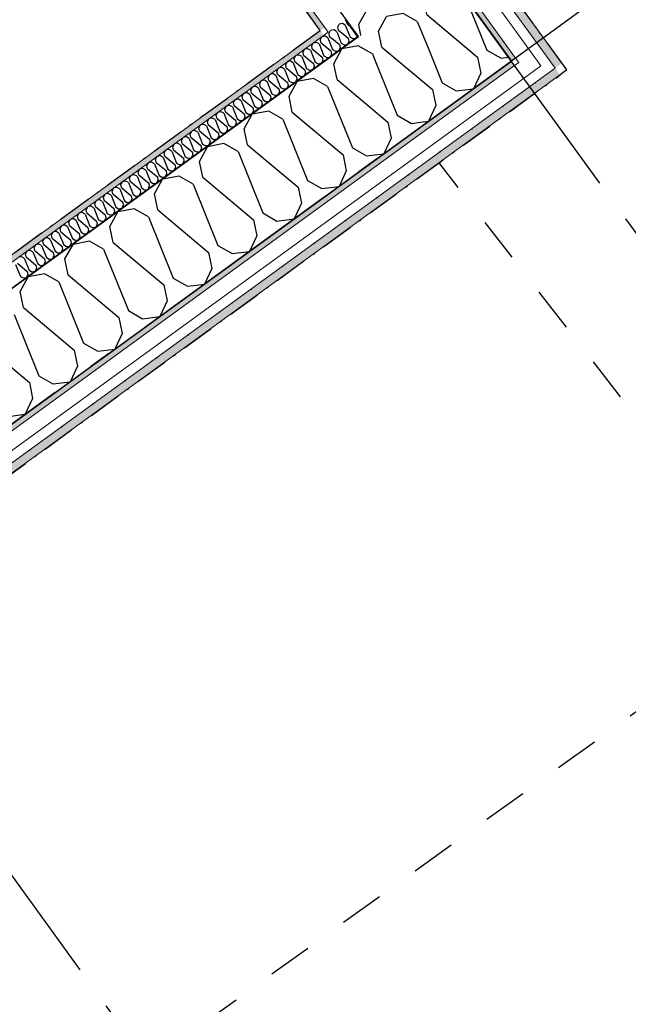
# Model space of a CAD drawing. Header units: millimetres. Extents: x -150 to 340869, y -1115 to 365939.
# Tile 187 of 193: x 333917 to 335295, y 338679 to 340909. Entities that reach past the tile are written whole.
import ezdxf
from ezdxf.enums import TextEntityAlignment as Align

# ---------------------------------------------------------------- set-up
doc = ezdxf.new("R2010")
doc.units = ezdxf.units.MM
doc.header["$LTSCALE"] = 0.5
doc.header["$MEASUREMENT"] = 0
for name, pattern in [('Akselinje', [1500, 1000, -200, 100, -200]), ('Over snittplan', [260, 150, -50, 10, -50]), ('PLINE', [0]), ('Stipling', [400, 200, -200]), ('Tett prikk', [176.388884, 0, -176.388884])]:
    doc.linetypes.add(name, pattern=pattern)
for name, color, linetype in [('232- Ikke-bærende yttervegger (Skravur)(Nye konstruksjoner)', 7, 'Continuous'), ('232- Ikke-bærende yttervegger(Nye konstruksjoner)', 7, 'Continuous'), ('255- Gulvoverflate(Nye konstruksjoner)', 7, 'Continuous'), ('26-- Yttertak(Nye konstruksjoner)', 7, 'Continuous'), ('82-- Modullinjer(Nye konstruksjoner)', 7, 'Continuous'), ('842-M___1_50 Målsetting bygning(Nye konstruksjoner)', 7, 'Continuous'), ('878- Annen overflate_visuell informasjon(Nye konstruksjoner)', 7, 'Continuous')]:
    doc.layers.add(name, color=color, linetype=linetype)
doc.layers.add('235- Utvendig kledning og overflate(Nye konstruksjoner)', color=7, linetype='Continuous', lineweight=0)
doc.layers.add('236- Innvendig kledning og overflate(Nye konstruksjoner)', color=7, linetype='Continuous', lineweight=0)
doc.styles.add('GENERATED_STYLE_2', font='arial.ttf')
doc.styles.add('GENERATED_STYLE_4', font='arial.ttf')
doc.dimstyles.new('GENERATED_STYLE__3', dxfattribs={"dimtxt": 100, "dimasz": 95, "dimexe": 0.18, "dimexo": 0.0625, "dimgap": 0, "dimtad": 1, "dimdec": 0, "dimzin": 0, "dimdsep": 46, "dimtxsty": 'GENERATED_STYLE_2', "dimblk": 'ARROWHEAD_6', "dimblk1": 'ARROWHEAD_6', "dimblk2": 'ARROWHEAD_6', "dimcen": 0.09, "dimse1": 1, "dimse2": 1, "dimclrd": 256, "dimclre": 256, "dimclrt": 256, "dimadec": 1, "dimazin": 0, "dimtfac": 1, "dimtdec": 4, "dimtmove": 0, "dimatfit": 3, "dimfxl": 1, "dimtolj": 1, "dimtzin": 0, "dimarcsym": 0})
pattern_1 = [(81, (0, 0), (-79.015067, 12.514757), [80, 0])]
pattern_2 = [(0, (0, 0), (0, 43.30127), [0, -25]), (0, (12.5, 21.65), (0, 43.30127), [0, -25])]

# ---------------------------------------------------------------- blocks, each defined once
blk = doc.blocks.new('*X52')
at = {"layer": '232- Ikke-bærende yttervegger (Skravur)(Nye konstruksjoner)', "linetype": 'PLINE'}
for p, q in [((334637.1, 340892.3), (334640.7, 340898.8)), ((334638.6, 340885.3), (334637.1, 340892.3)), ((334647.9, 340900.1), (334640.7, 340898.8)), ((334654.1, 340896.6), (334647.9, 340900.1)), ((334654.1, 340896.6), (334663.6, 340873)), ((334658.2, 340899.6), (334657.1, 340905.3)), ((334658.2, 340899.6), (334665.9, 340893.2)), ((334618.6, 340880.1), (334621, 340884.5)), ((334628.2, 340885.8), (334621, 340884.5)), ((334634.4, 340882.3), (334628.2, 340885.8)), ((334634.4, 340882.3), (334636.5, 340877.3)), ((334638.6, 340885.3), (334650.9, 340875)), ((334681.1, 340872.2), (334680.2, 340870.4))]:
    blk.add_line(p, q, dxfattribs=at)
blk = doc.blocks.new('*X53')
at = {"layer": '232- Ikke-bærende yttervegger (Skravur)(Nye konstruksjoner)', "linetype": 'PLINE'}
for p, q in [((334831.4, 340956.7), (334849.5, 340989.9)), ((334886.8, 340997), (334849.5, 340989.9)), ((334906.3, 340985.9), (334886.8, 340997)), ((334838.7, 340920.5), (334831.4, 340956.7)), ((334928.2, 340955.8), (334975, 340839.7)), ((334729.9, 340882.9), (334748, 340916.2)), ((334785.3, 340923.2), (334748, 340916.2)), ((334817.4, 340905), (334785.3, 340923.2)), ((334838.7, 340920.5), (334949.5, 340827.7)), ((334817.4, 340905), (334841.7, 340844.8)), ((334734.2, 340861.8), (334729.9, 340882.9)), ((334975, 340839.7), (335007.1, 340821.5)), ((335007.1, 340821.5), (335024.2, 340823.6))]:
    blk.add_line(p, q, dxfattribs=at)
blk = doc.blocks.new('*X57')
at = {"layer": '232- Ikke-bærende yttervegger (Skravur)(Nye konstruksjoner)', "linetype": 'PLINE'}
for p, q in [((334597.9, 340863.8), (334601.4, 340870.2)), ((334608.6, 340871.6), (334601.4, 340870.2)), ((334614.8, 340868), (334608.6, 340871.6)), ((334614.8, 340868), (334625.7, 340841.1)), ((334617.5, 340878), (334617.5, 340878.1)), ((334618.9, 340871), (334617.5, 340878)), ((334618.9, 340871), (334628.4, 340863.1)), ((334578.2, 340849.5), (334581.7, 340855.9)), ((334579.6, 340842.5), (334578.2, 340849.5)), ((334588.9, 340857.3), (334581.7, 340855.9)), ((334595.2, 340853.8), (334588.9, 340857.3)), ((334595.2, 340853.8), (334606, 340826.9)), ((334599.3, 340856.8), (334597.9, 340863.8)), ((334599.3, 340856.8), (334621.5, 340838.1)), ((334538.9, 340821), (334542.4, 340827.4)), ((334549.7, 340828.8), (334542.4, 340827.4)), ((334555.9, 340825.2), (334549.7, 340828.8)), ((334555.9, 340825.2), (334566.7, 340798.3)), ((334558.6, 340835.2), (334562.1, 340841.7)), ((334560, 340828.2), (334558.6, 340835.2)), ((334560, 340828.2), (334582.2, 340809.6)), ((334569.3, 340843), (334562.1, 340841.7)), ((334575.5, 340839.5), (334569.3, 340843)), ((334575.5, 340839.5), (334586.4, 340812.6)), ((334579.6, 340842.5), (334601.9, 340823.9)), ((334601.9, 340823.9), (334603.3, 340816.9)), ((334606, 340826.9), (334612.2, 340823.3)), ((334612.2, 340823.3), (334619.8, 340824.2)), ((334623, 340831.1), (334619.8, 340824.2)), ((334621.5, 340838.1), (334623, 340831.1)), ((334625.7, 340841.1), (334631.9, 340837.6)), ((334631.9, 340837.6), (334639.4, 340838.5)), ((334642.1, 340844.3), (334639.4, 340838.5)), ((334519.3, 340806.7), (334522.8, 340813.1)), ((334520.7, 340799.7), (334519.3, 340806.7)), ((334530, 340814.5), (334522.8, 340813.1)), ((334536.2, 340811), (334530, 340814.5)), ((334536.2, 340811), (334547.1, 340784)), ((334540.4, 340814), (334538.9, 340821)), ((334540.4, 340814), (334562.6, 340795.3)), ((334583.7, 340802.6), (334580.5, 340795.7)), ((334582.2, 340809.6), (334583.7, 340802.6)), ((334586.4, 340812.6), (334592.6, 340809.1)), ((334592.6, 340809.1), (334600.1, 340810)), ((334603.3, 340816.9), (334600.1, 340810)), ((334480, 340778.1), (334483.5, 340784.6)), ((334481.4, 340771.1), (334480, 340778.1)), ((334490.7, 340785.9), (334483.5, 340784.6)), ((334496.9, 340782.4), (334490.7, 340785.9)), ((334496.9, 340782.4), (334507.8, 340755.5)), ((334499.6, 340792.4), (334503.2, 340798.8)), ((334501.1, 340785.4), (334499.6, 340792.4)), ((334501.1, 340785.4), (334523.3, 340766.8)), ((334510.4, 340800.2), (334503.2, 340798.8)), ((334516.6, 340796.7), (334510.4, 340800.2)), ((334516.6, 340796.7), (334527.4, 340769.8)), ((334520.7, 340799.7), (334543, 340781)), ((334543, 340781), (334544.4, 340774)), ((334547.1, 340784), (334553.3, 340780.5)), ((334553.3, 340780.5), (334560.8, 340781.4)), ((334564, 340788.3), (334560.8, 340781.4)), ((334562.6, 340795.3), (334564, 340788.3)), ((334566.7, 340798.3), (334572.9, 340794.8)), ((334572.9, 340794.8), (334580.5, 340795.7)), ((334440.7, 340749.6), (334444.2, 340756)), ((334451.4, 340757.4), (334444.2, 340756)), ((334457.7, 340753.9), (334451.4, 340757.4)), ((334460.4, 340763.9), (334463.9, 340770.3)), ((334461.8, 340756.9), (334460.4, 340763.9)), ((334461.8, 340756.9), (334484, 340738.2)), ((334471.1, 340771.7), (334463.9, 340770.3)), ((334477.3, 340768.1), (334471.1, 340771.7)), ((334477.3, 340768.1), (334488.2, 340741.2)), ((334481.4, 340771.1), (334503.7, 340752.5)), ((334524.7, 340759.8), (334521.6, 340752.9)), ((334523.3, 340766.8), (334524.7, 340759.8)), ((334527.4, 340769.8), (334533.7, 340766.2)), ((334533.7, 340766.2), (334541.2, 340767.2)), ((334544.4, 340774), (334541.2, 340767.2)), ((334421.1, 340735.3), (334424.6, 340741.8)), ((334422.5, 340728.3), (334421.1, 340735.3)), ((334431.8, 340743.1), (334424.6, 340741.8)), ((334438, 340739.6), (334431.8, 340743.1)), ((334438, 340739.6), (334448.9, 340712.7)), ((334442.1, 340742.6), (334440.7, 340749.6)), ((334442.1, 340742.6), (334464.4, 340724)), ((334457.7, 340753.9), (334468.5, 340727)), ((334484, 340738.2), (334485.5, 340731.2)), ((334488.2, 340741.2), (334494.4, 340737.7)), ((334494.4, 340737.7), (334501.9, 340738.6)), ((334505.1, 340745.5), (334501.9, 340738.6)), ((334503.7, 340752.5), (334505.1, 340745.5)), ((334507.8, 340755.5), (334514, 340752)), ((334514, 340752), (334521.6, 340752.9)), ((334381.8, 340706.8), (334385.3, 340713.2)), ((334392.5, 340714.6), (334385.3, 340713.2)), ((334398.7, 340711.1), (334392.5, 340714.6)), ((334401.4, 340721.1), (334404.9, 340727.5)), ((334402.8, 340714.1), (334401.4, 340721.1)), ((334402.8, 340714.1), (334425.1, 340695.4)), ((334412.2, 340728.8), (334404.9, 340727.5)), ((334418.4, 340725.3), (334412.2, 340728.8)), ((334418.4, 340725.3), (334429.2, 340698.4)), ((334422.5, 340728.3), (334444.7, 340709.7)), ((334448.9, 340712.7), (334455.1, 340709.2)), ((334465.8, 340717), (334462.6, 340710.1)), ((334464.4, 340724), (334465.8, 340717)), ((334468.5, 340727), (334474.7, 340723.4)), ((334474.7, 340723.4), (334482.3, 340724.3)), ((334485.5, 340731.2), (334482.3, 340724.3)), ((334362.1, 340692.5), (334365.7, 340698.9)), ((334363.6, 340685.5), (334362.1, 340692.5)), ((334372.9, 340700.3), (334365.7, 340698.9)), ((334379.1, 340696.8), (334372.9, 340700.3)), ((334379.1, 340696.8), (334389.9, 340669.9)), ((334383.2, 340699.8), (334381.8, 340706.8)), ((334383.2, 340699.8), (334405.5, 340681.1)), ((334398.7, 340711.1), (334409.6, 340684.1)), ((334425.1, 340695.4), (334426.5, 340688.4)), ((334429.2, 340698.4), (334435.4, 340694.9)), ((334435.4, 340694.9), (334443, 340695.8)), ((334446.2, 340702.7), (334443, 340695.8)), ((334444.7, 340709.7), (334446.2, 340702.7)), ((334455.1, 340709.2), (334462.6, 340710.1)), ((334322.8, 340664), (334326.4, 340670.4)), ((334333.6, 340671.8), (334326.4, 340670.4)), ((334339.8, 340668.2), (334333.6, 340671.8)), ((334339.8, 340668.2), (334350.6, 340641.3)), ((334342.5, 340678.2), (334346, 340684.7)), ((334343.9, 340671.2), (334342.5, 340678.2)), ((334343.9, 340671.2), (334366.2, 340652.6)), ((334353.2, 340686), (334346, 340684.7)), ((334359.4, 340682.5), (334353.2, 340686)), ((334359.4, 340682.5), (334370.3, 340655.6)), ((334363.6, 340685.5), (334385.8, 340666.9)), ((334385.8, 340666.9), (334387.2, 340659.9)), ((334389.9, 340669.9), (334396.1, 340666.3)), ((334396.1, 340666.3), (334403.7, 340667.2)), ((334406.9, 340674.1), (334403.7, 340667.2)), ((334405.5, 340681.1), (334406.9, 340674.1)), ((334409.6, 340684.1), (334415.8, 340680.6)), ((334415.8, 340680.6), (334423.3, 340681.5)), ((334426.5, 340688.4), (334423.3, 340681.5)), ((334303.2, 340649.7), (334306.7, 340656.1)), ((334304.6, 340642.7), (334303.2, 340649.7)), ((334313.9, 340657.5), (334306.7, 340656.1)), ((334320.1, 340654), (334313.9, 340657.5)), ((334320.1, 340654), (334331, 340627)), ((334324.3, 340657), (334322.8, 340664)), ((334324.3, 340657), (334346.5, 340638.3)), ((334367.6, 340645.6), (334364.4, 340638.7)), ((334366.2, 340652.6), (334367.6, 340645.6)), ((334370.3, 340655.6), (334376.5, 340652.1)), ((334376.5, 340652.1), (334384, 340653)), ((334387.2, 340659.9), (334384, 340653)), ((334263.9, 340621.1), (334267.4, 340627.6)), ((334274.6, 340628.9), (334267.4, 340627.6)), ((334280.9, 340625.4), (334274.6, 340628.9)), ((334280.9, 340625.4), (334291.7, 340598.5)), ((334283.6, 340635.4), (334287.1, 340641.9)), ((334285, 340628.4), (334283.6, 340635.4)), ((334285, 340628.4), (334307.2, 340609.8)), ((334294.3, 340643.2), (334287.1, 340641.9)), ((334300.5, 340639.7), (334294.3, 340643.2)), ((334300.5, 340639.7), (334311.4, 340612.8)), ((334304.6, 340642.7), (334326.9, 340624)), ((334326.9, 340624), (334328.3, 340617)), ((334331, 340627), (334337.2, 340623.5)), ((334337.2, 340623.5), (334344.8, 340624.4)), ((334347.9, 340631.3), (334344.8, 340624.4)), ((334346.5, 340638.3), (334347.9, 340631.3)), ((334350.6, 340641.3), (334356.9, 340637.8)), ((334356.9, 340637.8), (334364.4, 340638.7)), ((334235.4, 340600.4), (334228.1, 340599)), ((334241.6, 340596.9), (334235.4, 340600.4)), ((334244.3, 340606.9), (334247.8, 340613.3)), ((334245.7, 340599.9), (334244.3, 340606.9)), ((334245.7, 340599.9), (334267.9, 340581.2)), ((334255, 340614.7), (334247.8, 340613.3)), ((334261.2, 340611.1), (334255, 340614.7)), ((334261.2, 340611.1), (334272.1, 340584.2)), ((334265.3, 340614.1), (334263.9, 340621.1)), ((334265.3, 340614.1), (334287.6, 340595.5)), ((334308.7, 340602.8), (334305.5, 340595.9)), ((334307.2, 340609.8), (334308.7, 340602.8)), ((334311.4, 340612.8), (334317.6, 340609.3)), ((334317.6, 340609.3), (334325.1, 340610.2)), ((334328.3, 340617), (334325.1, 340610.2)), ((334205, 340578.3), (334208.5, 340584.8)), ((334206.4, 340571.3), (334205, 340578.3)), ((334215.7, 340586.1), (334208.5, 340584.8)), ((334221.9, 340582.6), (334215.7, 340586.1)), ((334221.9, 340582.6), (334232.8, 340555.7)), ((334224.6, 340592.6), (334228.1, 340599)), ((334226.1, 340585.6), (334224.6, 340592.6)), ((334226.1, 340585.6), (334248.3, 340567)), ((334241.6, 340596.9), (334252.4, 340570)), ((334267.9, 340581.2), (334269.4, 340574.2)), ((334272.1, 340584.2), (334278.3, 340580.7)), ((334278.3, 340580.7), (334285.8, 340581.6)), ((334289, 340588.5), (334285.8, 340581.6)), ((334287.6, 340595.5), (334289, 340588.5)), ((334291.7, 340598.5), (334297.9, 340595)), ((334297.9, 340595), (334305.5, 340595.9)), ((334165.7, 340549.8), (334169.2, 340556.2)), ((334176.4, 340557.6), (334169.2, 340556.2)), ((334182.6, 340554.1), (334176.4, 340557.6)), ((334185.3, 340564.1), (334188.9, 340570.5)), ((334186.8, 340557.1), (334185.3, 340564.1)), ((334186.8, 340557.1), (334209, 340538.4)), ((334196.1, 340571.9), (334188.9, 340570.5)), ((334202.3, 340568.3), (334196.1, 340571.9)), ((334202.3, 340568.3), (334213.1, 340541.4)), ((334206.4, 340571.3), (334228.7, 340552.7)), ((334232.8, 340555.7), (334239, 340552.2)), ((334249.7, 340560), (334246.5, 340553.1)), ((334248.3, 340567), (334249.7, 340560)), ((334252.4, 340570), (334258.6, 340566.4)), ((334258.6, 340566.4), (334266.2, 340567.3)), ((334269.4, 340574.2), (334266.2, 340567.3)), ((334146, 340535.5), (334149.6, 340541.9)), ((334147.5, 340528.5), (334146, 340535.5)), ((334156.8, 340543.3), (334149.6, 340541.9)), ((334163, 340539.8), (334156.8, 340543.3)), ((334163, 340539.8), (334173.8, 340512.9)), ((334167.1, 340542.8), (334165.7, 340549.8)), ((334167.1, 340542.8), (334189.4, 340524.1)), ((334182.6, 340554.1), (334193.5, 340527.1)), ((334209, 340538.4), (334210.4, 340531.4)), ((334213.1, 340541.4), (334219.4, 340537.9)), ((334219.4, 340537.9), (334226.9, 340538.8)), ((334230.1, 340545.7), (334226.9, 340538.8)), ((334228.7, 340552.7), (334230.1, 340545.7)), ((334239, 340552.2), (334246.5, 340553.1)), ((334106.8, 340507), (334110.3, 340513.4)), ((334117.5, 340514.8), (334110.3, 340513.4)), ((334123.7, 340511.2), (334117.5, 340514.8)), ((334123.7, 340511.2), (334134.6, 340484.3)), ((334126.4, 340521.2), (334129.9, 340527.7)), ((334127.8, 340514.2), (334126.4, 340521.2)), ((334127.8, 340514.2), (334150.1, 340495.6)), ((334137.1, 340529), (334129.9, 340527.7)), ((334143.4, 340525.5), (334137.1, 340529)), ((334143.4, 340525.5), (334154.2, 340498.6)), ((334147.5, 340528.5), (334169.7, 340509.9)), ((334173.8, 340512.9), (334180.1, 340509.3)), ((334190.8, 340517.1), (334187.6, 340510.3)), ((334189.4, 340524.1), (334190.8, 340517.1)), ((334193.5, 340527.1), (334199.7, 340523.6)), ((334199.7, 340523.6), (334207.2, 340524.5)), ((334210.4, 340531.4), (334207.2, 340524.5)), ((334087.1, 340492.7), (334090.6, 340499.1)), ((334088.5, 340485.7), (334087.1, 340492.7)), ((334097.8, 340500.5), (334090.6, 340499.1)), ((334104.1, 340497), (334097.8, 340500.5)), ((334104.1, 340497), (334114.9, 340470.1)), ((334108.2, 340500), (334106.8, 340507)), ((334108.2, 340500), (334130.4, 340481.3)), ((334151.5, 340488.6), (334148.3, 340481.7)), ((334150.1, 340495.6), (334151.5, 340488.6)), ((334154.2, 340498.6), (334160.4, 340495.1)), ((334160.4, 340495.1), (334168, 340496)), ((334171.2, 340502.9), (334168, 340496)), ((334169.7, 340509.9), (334171.2, 340502.9)), ((334180.1, 340509.3), (334187.6, 340510.3)), ((334047.8, 340464.2), (334051.3, 340470.6)), ((334058.6, 340471.9), (334051.3, 340470.6)), ((334064.8, 340468.4), (334058.6, 340471.9)), ((334064.8, 340468.4), (334075.6, 340441.5)), ((334067.5, 340478.4), (334071, 340484.9)), ((334068.9, 340471.4), (334067.5, 340478.4)), ((334068.9, 340471.4), (334091.1, 340452.8)), ((334078.2, 340486.2), (334071, 340484.9)), ((334084.4, 340482.7), (334078.2, 340486.2)), ((334084.4, 340482.7), (334095.3, 340455.8)), ((334088.5, 340485.7), (334110.8, 340467.1)), ((334110.8, 340467.1), (334112.2, 340460.1)), ((334114.9, 340470.1), (334121.1, 340466.5)), ((334121.1, 340466.5), (334128.7, 340467.4)), ((334131.9, 340474.3), (334128.7, 340467.4)), ((334130.4, 340481.3), (334131.9, 340474.3)), ((334134.6, 340484.3), (334140.8, 340480.8)), ((334140.8, 340480.8), (334148.3, 340481.7)), ((334028.2, 340449.9), (334031.7, 340456.3)), ((334029.6, 340442.9), (334028.2, 340449.9)), ((334038.9, 340457.7), (334031.7, 340456.3)), ((334045.1, 340454.2), (334038.9, 340457.7)), ((334045.1, 340454.2), (334056, 340427.2)), ((334049.3, 340457.2), (334047.8, 340464.2)), ((334049.3, 340457.2), (334071.5, 340438.5)), ((334092.6, 340445.8), (334089.4, 340438.9)), ((334091.1, 340452.8), (334092.6, 340445.8)), ((334095.3, 340455.8), (334101.5, 340452.3)), ((334101.5, 340452.3), (334109, 340453.2)), ((334112.2, 340460.1), (334109, 340453.2)), ((333988.9, 340421.3), (333992.4, 340427.8)), ((333990.3, 340414.3), (333988.9, 340421.3)), ((333999.6, 340429.1), (333992.4, 340427.8)), ((334005.8, 340425.6), (333999.6, 340429.1)), ((334005.8, 340425.6), (334016.7, 340398.7)), ((334008.5, 340435.6), (334012.1, 340442)), ((334010, 340428.6), (334008.5, 340435.6)), ((334010, 340428.6), (334032.2, 340410)), ((334019.3, 340443.4), (334012.1, 340442)), ((334025.5, 340439.9), (334019.3, 340443.4)), ((334025.5, 340439.9), (334036.3, 340413)), ((334029.6, 340442.9), (334051.9, 340424.2)), ((334051.9, 340424.2), (334053.3, 340417.2)), ((334056, 340427.2), (334062.2, 340423.7)), ((334062.2, 340423.7), (334069.7, 340424.6)), ((334072.9, 340431.5), (334069.7, 340424.6)), ((334071.5, 340438.5), (334072.9, 340431.5)), ((334075.6, 340441.5), (334081.8, 340438)), ((334081.8, 340438), (334089.4, 340438.9)), ((333949.6, 340392.8), (333953.1, 340399.2)), ((333960.3, 340400.6), (333953.1, 340399.2)), ((333966.6, 340397.1), (333960.3, 340400.6)), ((333969.3, 340407.1), (333972.8, 340413.5)), ((333970.7, 340400.1), (333969.3, 340407.1)), ((333970.7, 340400.1), (333992.9, 340381.4)), ((333980, 340414.9), (333972.8, 340413.5)), ((333986.2, 340411.3), (333980, 340414.9)), ((333986.2, 340411.3), (333997.1, 340384.4)), ((333990.3, 340414.3), (334012.6, 340395.7)), ((334033.6, 340403), (334030.5, 340396.1)), ((334032.2, 340410), (334033.6, 340403)), ((334036.3, 340413), (334042.6, 340409.4)), ((334042.6, 340409.4), (334050.1, 340410.3)), ((334053.3, 340417.2), (334050.1, 340410.3)), ((333930, 340378.5), (333933.5, 340385)), ((333931.4, 340371.5), (333930, 340378.5)), ((333940.7, 340386.3), (333933.5, 340385)), ((333946.9, 340382.8), (333940.7, 340386.3)), ((333946.9, 340382.8), (333957.8, 340355.9)), ((333951, 340385.8), (333949.6, 340392.8)), ((333951, 340385.8), (333973.3, 340367.1)), ((333966.6, 340397.1), (333977.4, 340370.1)), ((333992.9, 340381.4), (333994.4, 340374.4)), ((333997.1, 340384.4), (334003.3, 340380.9)), ((334003.3, 340380.9), (334010.8, 340381.8)), ((334014, 340388.7), (334010.8, 340381.8)), ((334012.6, 340395.7), (334014, 340388.7)), ((334016.7, 340398.7), (334022.9, 340395.2)), ((334022.9, 340395.2), (334030.5, 340396.1)), ((333911.8, 340357.2), (333934, 340338.6)), ((333921.1, 340372), (333913.8, 340370.7)), ((333927.3, 340368.5), (333921.1, 340372)), ((333927.3, 340368.5), (333938.1, 340341.6)), ((333931.4, 340371.5), (333953.6, 340352.9)), ((333957.8, 340355.9), (333964, 340352.4)), ((333974.7, 340360.2), (333971.5, 340353.3)), ((333973.3, 340367.1), (333974.7, 340360.2)), ((333977.4, 340370.1), (333983.6, 340366.6)), ((333983.6, 340366.6), (333991.2, 340367.5)), ((333994.4, 340374.4), (333991.2, 340367.5)), ((333907.6, 340354.2), (333918.5, 340327.3)), ((333934, 340338.6), (333935.4, 340331.6)), ((333938.1, 340341.6), (333944.3, 340338.1)), ((333944.3, 340338.1), (333951.9, 340339)), ((333955.1, 340345.9), (333951.9, 340339)), ((333953.6, 340352.9), (333955.1, 340345.9)), ((333964, 340352.4), (333971.5, 340353.3)), ((333918.5, 340327.3), (333924.7, 340323.8)), ((333924.7, 340323.8), (333932.2, 340324.7)), ((333935.4, 340331.6), (333932.2, 340324.7))]:
    blk.add_line(p, q, dxfattribs=at)
blk = doc.blocks.new('*X58')
at = {"layer": '232- Ikke-bærende yttervegger (Skravur)(Nye konstruksjoner)', "linetype": 'PLINE'}
for p, q in [((334617.5, 340878.1), (334618.6, 340880.1)), ((334636.5, 340877.3), (334645.3, 340855.4)), ((334650.9, 340875), (334660.8, 340866.7)), ((334663.6, 340873), (334664.9, 340869.7)), ((334664.9, 340869.7), (334671.2, 340866.2)), ((334680.2, 340870.4), (334678.7, 340867.1)), ((334628.4, 340863.1), (334641.2, 340852.4)), ((334641.2, 340852.4), (334642.6, 340845.4)), ((334642.6, 340845.4), (334642.1, 340844.3)), ((334645.3, 340855.4), (334651.5, 340851.9)), ((334651.5, 340851.9), (334659.1, 340852.8)), ((334662.2, 340859.7), (334659.1, 340852.8)), ((334660.8, 340866.7), (334662.2, 340859.7)), ((334671.2, 340866.2), (334678.7, 340867.1))]:
    blk.add_line(p, q, dxfattribs=at)
blk = doc.blocks.new('*X60')
at = {"layer": '232- Ikke-bærende yttervegger (Skravur)(Nye konstruksjoner)', "linetype": 'PLINE'}
for p, q in [((334683.8, 340849.5), (334646.6, 340842.5)), ((334709.4, 340835), (334683.8, 340849.5)), ((334628.4, 340809.2), (334646.6, 340842.5)), ((334635.7, 340773), (334628.4, 340809.2)), ((334720.7, 340819.4), (334772, 340692.2)), ((334526.9, 340735.5), (334545.1, 340768.7)), ((334582.3, 340775.7), (334545.1, 340768.7)), ((334614.4, 340757.5), (334582.3, 340775.7)), ((334614.4, 340757.5), (334670.5, 340618.5)), ((334635.7, 340773), (334750.7, 340676.7)), ((334534.2, 340699.3), (334526.9, 340735.5)), ((334425.4, 340661.7), (334443.6, 340695)), ((334480.8, 340702), (334443.6, 340695)), ((334512.9, 340683.8), (334480.8, 340702)), ((334534.2, 340699.3), (334649.2, 340603)), ((334772, 340692.2), (334804.1, 340674)), ((334512.9, 340683.8), (334569, 340544.7)), ((334750.7, 340676.7), (334758.1, 340640.6)), ((334804.1, 340674), (334824.6, 340676.5)), ((334432.8, 340625.6), (334425.4, 340661.7)), ((334379.3, 340628.3), (334342.1, 340621.2)), ((334411.4, 340610.1), (334379.3, 340628.3)), ((334432.8, 340625.6), (334547.7, 340529.2)), ((334758.1, 340640.6), (334741.6, 340605)), ((334323.9, 340588), (334342.1, 340621.2)), ((334411.4, 340610.1), (334467.5, 340471)), ((334649.2, 340603), (334656.6, 340566.8)), ((334670.5, 340618.5), (334702.6, 340600.3)), ((334702.6, 340600.3), (334741.6, 340605)), ((334331.3, 340551.8), (334323.9, 340588)), ((334656.6, 340566.8), (334640.1, 340531.2)), ((334222.4, 340514.2), (334240.6, 340547.5)), ((334277.8, 340554.5), (334240.6, 340547.5)), ((334309.9, 340536.3), (334277.8, 340554.5)), ((334309.9, 340536.3), (334366, 340397.3)), ((334331.3, 340551.8), (334446.2, 340455.5)), ((334569, 340544.7), (334601.1, 340526.5)), ((334229.8, 340478.1), (334222.4, 340514.2)), ((334547.7, 340529.2), (334555.1, 340493.1)), ((334601.1, 340526.5), (334640.1, 340531.2)), ((334555.1, 340493.1), (334538.6, 340457.5)), ((334120.9, 340440.5), (334139.1, 340473.8)), ((334176.3, 340480.8), (334139.1, 340473.8)), ((334208.4, 340462.6), (334176.3, 340480.8)), ((334229.8, 340478.1), (334344.7, 340381.8)), ((334467.5, 340471), (334499.6, 340452.8)), ((334208.4, 340462.6), (334264.5, 340323.5)), ((334446.2, 340455.5), (334453.6, 340419.3)), ((334499.6, 340452.8), (334538.6, 340457.5)), ((334128.3, 340404.3), (334120.9, 340440.5)), ((334019.4, 340366.8), (334037.6, 340400)), ((334074.8, 340407), (334037.6, 340400)), ((334107, 340388.9), (334074.8, 340407)), ((334128.3, 340404.3), (334243.2, 340308)), ((334453.6, 340419.3), (334437.1, 340383.7)), ((334107, 340388.9), (334163, 340249.8)), ((334344.7, 340381.8), (334352.1, 340345.6)), ((334366, 340397.3), (334398.1, 340379.1)), ((334398.1, 340379.1), (334437.1, 340383.7)), ((334026.8, 340330.6), (334019.4, 340366.8)), ((333973.3, 340333.3), (333936.1, 340326.3)), ((334005.5, 340315.1), (333973.3, 340333.3)), ((334352.1, 340345.6), (334335.6, 340310)), ((333917.9, 340293), (333936.1, 340326.3)), ((334005.5, 340315.1), (334061.5, 340176)), ((334026.8, 340330.6), (334141.7, 340234.3)), ((334264.5, 340323.5), (334296.6, 340305.3)), ((334296.6, 340305.3), (334335.6, 340310)), ((333925.3, 340256.9), (333917.9, 340293)), ((334243.2, 340308), (334250.6, 340271.9)), ((334250.6, 340271.9), (334234.1, 340236.3)), ((333925.3, 340256.9), (334040.2, 340160.5)), ((334163, 340249.8), (334195.2, 340231.6)), ((333904, 340241.4), (333960, 340102.3)), ((334141.7, 340234.3), (334149.1, 340198.1)), ((334195.2, 340231.6), (334234.1, 340236.3)), ((333823.8, 340183.1), (333938.7, 340086.8)), ((334061.5, 340176), (334093.7, 340157.8)), ((334149.1, 340198.1), (334132.6, 340162.5)), ((334040.2, 340160.5), (334047.6, 340124.4)), ((334093.7, 340157.8), (334132.6, 340162.5)), ((334047.6, 340124.4), (334031.1, 340088.8)), ((333938.7, 340086.8), (333946.1, 340050.6)), ((333960, 340102.3), (333992.2, 340084.1)), ((333992.2, 340084.1), (334031.1, 340088.8)), ((333946.1, 340050.6), (333929.6, 340015)), ((333890.7, 340010.4), (333929.6, 340015))]:
    blk.add_line(p, q, dxfattribs=at)
blk = doc.blocks.new('*X61')
at = {"layer": '232- Ikke-bærende yttervegger (Skravur)(Nye konstruksjoner)', "linetype": 'PLINE'}
for p, q in [((334737.2, 340846.8), (334734.2, 340861.8)), ((334737.2, 340846.8), (334852.2, 340750.5)), ((334715.9, 340831.3), (334709.4, 340835)), ((334715.9, 340831.3), (334720.7, 340819.4)), ((334841.7, 340844.8), (334873.5, 340766)), ((334949.5, 340827.7), (334953.7, 340824.2)), ((334953.7, 340824.2), (334961, 340788)), ((334961, 340788), (334944.6, 340752.4)), ((334873.5, 340766), (334905.6, 340747.8)), ((334852.2, 340750.5), (334859.5, 340714.3)), ((334905.6, 340747.8), (334944.6, 340752.4)), ((334859.5, 340714.3), (334843.1, 340678.7)), ((334824.6, 340676.5), (334843.1, 340678.7))]:
    blk.add_line(p, q, dxfattribs=at)
blk = doc.blocks.new('*X65')
at = {"layer": '232- Ikke-bærende yttervegger (Skravur)(Nye konstruksjoner)', "linetype": 'PLINE'}
for p, q in [((334702.1, 340929.8), (334683.9, 340897.7)), ((334683.9, 340897.7), (334688.5, 340873))]:
    blk.add_line(p, q, dxfattribs=at)
blk = doc.blocks.new('Standard grid marker[17]', base_point=(340226.8, 344590.2))
at = {"layer": '82-- Modullinjer(Nye konstruksjoner)', "linetype": 'Akselinje'}
blk.add_line((340065, 344472.7), (321745.9, 331163), dxfattribs=at)
at = {"layer": '82-- Modullinjer(Nye konstruksjoner)', "style": 'GENERATED_STYLE_4'}
for tag, p in [('AC_MarkerText_1_0', (340327.9, 344717.4)), ('AC_MarkerText_1_1', (321483, 331025.7))]:
    blk.add_attdef(tag, text='', height=100, rotation=360, dxfattribs=at).set_placement(p, align=Align.TOP_CENTER)
blk = doc.blocks.new('Standard grid marker[25]', base_point=(336671.1, 338556.8))
at = {"layer": '82-- Modullinjer(Nye konstruksjoner)', "linetype": 'Akselinje'}
blk.add_line((336553.6, 338718.6), (329039.2, 349061.2), dxfattribs=at)
at = {"layer": '82-- Modullinjer(Nye konstruksjoner)', "style": 'GENERATED_STYLE_4'}
blk.add_attdef('AC_MarkerText_1', text='', height=100, rotation=360, dxfattribs=at).set_placement((336744.6, 338508.8), align=Align.TOP_CENTER)
blk = doc.blocks.new('Standard grid marker[27]', base_point=(335053.1, 337381.2))
at = {"layer": '82-- Modullinjer(Nye konstruksjoner)', "linetype": 'Akselinje'}
blk.add_line((334935.5, 337543), (327421.2, 347885.6), dxfattribs=at)
at = {"layer": '82-- Modullinjer(Nye konstruksjoner)', "style": 'GENERATED_STYLE_4'}
blk.add_attdef('AC_MarkerText_1', text='', height=100, rotation=360, dxfattribs=at).set_placement((335126.6, 337333.2), align=Align.TOP_CENTER)
blk = doc.blocks.new('*D135')
at = {"layer": '842-M___1_50 Målsetting bygning(Nye konstruksjoner)', "linetype": 'PLINE'}
for p, q in [((330181.9, 357983.9), (330333.6, 358094.1)), ((330213.7, 358099.7), (330257.7, 358039)), ((330327.6, 358028), (330187.9, 358050.1)), ((330257.7, 358039), (340150.2, 344423.3)), ((340074.3, 344368.2), (340226, 344478.4)), ((340080.3, 344434.3), (340220, 344412.2)), ((340150.2, 344423.3), (340194.3, 344362.6))]:
    blk.add_line(p, q, dxfattribs=at)
at = {"layer": '842-M___1_50 Målsetting bygning(Nye konstruksjoner)', "insert": (335096.9, 351412.6), "char_height": 100, "attachment_point": 7, "rotation": 306, "style": 'GENERATED_STYLE_2'}
blk.add_mtext('\\A1;{\\pql;\\fArial|b0|i0|c0|p0;\\W1.000000;16\xa0830}', dxfattribs=at)
blk = doc.blocks.new('ARROWHEAD_6')
at = {"linetype": 'Continuous'}
for p, q in [((-0.5, -0.5), (0.5, 0.5)), ((0, 0), (-1, 0))]:
    blk.add_line(p, q, dxfattribs=at)
blk = doc.blocks.new('*D137')
at = {"layer": '842-M___1_50 Målsetting bygning(Nye konstruksjoner)', "linetype": 'PLINE'}
for p, q in [((336300, 339067.7), (336410.2, 338916)), ((336344, 338922), (336366.1, 339061.7)), ((336415.7, 339035.9), (336355.1, 338991.8)), ((336355.1, 338991.8), (334737, 337816.2)), ((334681.9, 337892.1), (334792.1, 337740.4)), ((334726, 337746.4), (334748.1, 337886.1))]:
    blk.add_line(p, q, dxfattribs=at)
at = {"layer": '842-M___1_50 Målsetting bygning(Nye konstruksjoner)', "insert": (335395.5, 338319.4), "char_height": 100, "attachment_point": 7, "rotation": 36, "style": 'GENERATED_STYLE_2'}
blk.add_mtext('\\A1;{\\pql;\\fArial|b0|i0|c0|p0;\\W1.000000;2\xa0000}', dxfattribs=at)
blk = doc.blocks.new('*D140')
at = {"layer": '842-M___1_50 Målsetting bygning(Nye konstruksjoner)', "linetype": 'PLINE'}
for p, q in [((336762.4, 338584.4), (336652.1, 338736)), ((336696.2, 338590.4), (336718.3, 338730)), ((336707.2, 338660.2), (336767.9, 338704.3)), ((327727.2, 332135.8), (336707.2, 338660.2)), ((327782.3, 332060), (327672.1, 332211.6)), ((327738.2, 332205.6), (327716.1, 332066)), ((327666.5, 332091.7), (327727.2, 332135.8))]:
    blk.add_line(p, q, dxfattribs=at)
at = {"layer": '842-M___1_50 Målsetting bygning(Nye konstruksjoner)', "insert": (332039.9, 335293.9), "char_height": 100, "attachment_point": 7, "rotation": 36, "style": 'GENERATED_STYLE_2'}
blk.add_mtext('\\A1;{\\pql;\\fArial|b0|i0|c0|p0;\\W1.000000;11\xa0100}', dxfattribs=at)

msp = doc.modelspace()

# ---------------------------------------------------------------- hatches: boundary and pattern name
at = {"layer": '232- Ikke-bærende yttervegger (Skravur)(Nye konstruksjoner)', "linetype": 'Continuous'}
h = msp.add_hatch(dxfattribs=at)
h.set_pattern_fill('Skrålinjer_2', color=256, style=0, pattern_type=2)
h.set_pattern_definition([(171, (0, 0), (12.514757, 79.015067), [80, 0])])
h.paths.add_polyline_path([(325227.2, 354428.8), (335129.7, 340799.2), (335145.1, 340810.4), (325250.7, 354428.8)])
h = msp.add_hatch(dxfattribs=at)
h.set_pattern_fill('Prikker_tett', color=256, style=0, pattern_type=2)
h.set_pattern_definition(pattern_2)
h.paths.add_polyline_path([(325191, 354357.8), (335030.5, 340814.9), (335040.2, 340821.9), (325205.8, 354357.8)])
for points in [[(325064.1, 354108.8), (334682.7, 340870), (334683.5, 340870.6), (325065.4, 354108.8)], [(334682.7, 340870), (326251.2, 334744.1), (326251.8, 334743.3), (334683.3, 340869.2)], [(334682.7, 340870), (334684.1, 340869.8), (334683.5, 340870.6)], [(334682.7, 340870), (334683.3, 340869.2), (334684.1, 340869.8)]]:
    msp.add_hatch(color=256, dxfattribs=at).paths.add_polyline_path(points)
h = msp.add_hatch(dxfattribs=at)
h.set_pattern_fill('Prikker_tett', color=256, style=0, pattern_type=2)
h.set_pattern_definition(pattern_2)
h.paths.add_polyline_path([(325033.1, 354047.8), (334597.5, 340883.5), (334608, 340891.1), (325049.1, 354047.8)])
h = msp.add_hatch(dxfattribs=at)
h.set_pattern_fill('Prikker_tett', color=256, style=0, pattern_type=2)
h.set_pattern_definition(pattern_2)
h.paths.add_polyline_path([(334597.5, 340883.5), (334615.7, 340880.6), (334608, 340891.1)])
h = msp.add_hatch(dxfattribs=at)
h.set_pattern_fill('Prikker_tett', color=256, style=0, pattern_type=2)
h.set_pattern_definition(pattern_2)
h.paths.add_polyline_path([(334597.5, 340883.5), (326264.7, 334829.3), (326272.3, 334818.8), (334605.2, 340873)])
h = msp.add_hatch(dxfattribs=at)
h.set_pattern_fill('Prikker_tett', color=256, style=0, pattern_type=2)
h.set_pattern_definition(pattern_2)
h.paths.add_polyline_path([(334597.5, 340883.5), (334605.2, 340873), (334615.7, 340880.6)])
h = msp.add_hatch(dxfattribs=at)
h.set_pattern_fill('Prikker_tett', color=256, style=0, pattern_type=2)
h.set_pattern_definition(pattern_2)
h.paths.add_polyline_path([(326196.1, 334396.3), (326203.1, 334386.6), (335037.6, 340805.2), (335030.5, 340814.9)])
h = msp.add_hatch(dxfattribs=at)
h.set_pattern_fill('Prikker_tett', color=256, style=0, pattern_type=2)
h.set_pattern_definition(pattern_2)
h.paths.add_polyline_path([(335040.2, 340821.9), (335030.5, 340814.9), (335047.3, 340812.2)])
h = msp.add_hatch(dxfattribs=at)
h.set_pattern_fill('Prikker_tett', color=256, style=0, pattern_type=2)
h.set_pattern_definition(pattern_2)
h.paths.add_polyline_path([(335030.5, 340814.9), (335037.6, 340805.2), (335047.3, 340812.2)])
h = msp.add_hatch(dxfattribs=at)
h.set_pattern_fill('Skrålinjer_2', color=256, style=0, pattern_type=2)
h.set_pattern_definition(pattern_1)
h.paths.add_polyline_path([(335129.7, 340799.2), (335156.2, 340795), (335145.1, 340810.4)])
h = msp.add_hatch(dxfattribs=at)
h.set_pattern_fill('Skrålinjer_2', color=256, style=0, pattern_type=2)
h.set_pattern_definition(pattern_1)
h.paths.add_polyline_path([(335129.7, 340799.2), (326180.4, 334297.1), (326191.5, 334281.7), (335140.9, 340783.8)])
h = msp.add_hatch(dxfattribs=at)
h.set_pattern_fill('Skrålinjer_2', color=256, style=0, pattern_type=2)
h.set_pattern_definition(pattern_1)
h.paths.add_polyline_path([(335129.7, 340799.2), (335140.9, 340783.8), (335156.2, 340795)])

# ---------------------------------------------------------------- linework, layer by layer
at = {"layer": '232- Ikke-bærende yttervegger(Nye konstruksjoner)', "linetype": 'PLINE'}
for p, q in [((325065.4, 354108.8), (334683.5, 340870.6)), ((335030.5, 340814.9), (334884.8, 341015.5)), ((335030.5, 340814.9), (334884.8, 341015.5)), ((334682.7, 340870), (334654.5, 340908.8)), ((334682.7, 340870), (334654.5, 340908.8)), ((334684.1, 340869.8), (326251, 334742.7)), ((334682.7, 340870), (326251.2, 334744.1)), ((334684.1, 340869.8), (334683.5, 340870.6)), ((334684.1, 340869.8), (334683.5, 340870.6)), ((334829.9, 340669.1), (335030.5, 340814.9)), ((326396.7, 334542.1), (334829.9, 340669.1))]:
    msp.add_line(p, q, dxfattribs=at)
at = {"layer": '232- Ikke-bærende yttervegger(Nye konstruksjoner)', "linetype": 'Over snittplan', "flags": 128}
for points in [[(335156.2, 340795), (333040.2, 343707.4)], [(332716.6, 343472.3), (334597.5, 340883.5)], [(334597.5, 340883.5), (326264.7, 334829.3)], [(326191.5, 334281.7), (335140.9, 340783.8)], [(335156.2, 340795), (335140.9, 340783.8)]]:
    msp.add_lwpolyline(points, dxfattribs=at)
at = {"layer": '235- Utvendig kledning og overflate(Nye konstruksjoner)', "linetype": 'PLINE'}
for p, q in [((335116.2, 340817.8), (325243.9, 354405.8)), ((335076.4, 340833.4), (325241.6, 354369.8)), ((335040.2, 340821.9), (325205.8, 354357.8)), ((335097.6, 340804.3), (335076.4, 340833.4)), ((326203.1, 334386.6), (335037.6, 340805.2)), ((335037.6, 340805.2), (335047.3, 340812.2)), ((335047.3, 340812.2), (335040.2, 340821.9)), ((335047.3, 340812.2), (335040.2, 340821.9)), ((335068.5, 340783.1), (335097.6, 340804.3)), ((335129.7, 340799.2), (335116.2, 340817.8)), ((335129.7, 340799.2), (335116.2, 340817.8)), ((326199, 334310.6), (335111.1, 340785.7)), ((326214.6, 334350.4), (335068.5, 340783.1)), ((335111.1, 340785.7), (335129.7, 340799.2))]:
    msp.add_line(p, q, dxfattribs=at)
at = {"layer": '235- Utvendig kledning og overflate(Nye konstruksjoner)', "linetype": 'PLINE', "flags": 128}
for points in [[(335145.1, 340810.4), (325250.7, 354428.8)], [(335156.2, 340795), (335145.1, 340810.4)], [(326176.2, 334270.6), (335156.2, 340795)]]:
    msp.add_lwpolyline(points, dxfattribs=at)
at = {"layer": '236- Innvendig kledning og overflate(Nye konstruksjoner)', "linetype": 'PLINE'}
for p, q in [((325049.1, 354047.8), (334608, 340891.1)), ((334615.7, 340880.6), (334608, 340891.1)), ((334615.7, 340880.6), (334608, 340891.1)), ((334615.7, 340880.6), (326261.8, 334811.1))]:
    msp.add_line(p, q, dxfattribs=at)
at = {"layer": '236- Innvendig kledning og overflate(Nye konstruksjoner)', "linetype": 'PLINE', "flags": 128}
for points in [[(325033.1, 354047.8), (334597.5, 340883.5)], [(334597.5, 340883.5), (326264.7, 334829.3)]]:
    msp.add_lwpolyline(points, dxfattribs=at)
at = {"layer": '255- Gulvoverflate(Nye konstruksjoner)', "linetype": 'PLINE', "flags": 128}
msp.add_lwpolyline([(308450.9, 354357.8), (312050.9, 354357.8), (325191, 354357.8), (332914.5, 343727.4), (335030.5, 340814.9), (326196.1, 334396.3), (323365.9, 338291.7), (321018.9, 341522.1), (319627, 343437.8), (314670.9, 343437.8), (308450.9, 343437.8), (308450.9, 349447.8), (312260.9, 349447.8), (312260.9, 352047.8), (308450.9, 352047.8)], close=True, dxfattribs=at)
msp.add_lwpolyline([(308450.9, 354357.8), (312050.9, 354357.8), (325191, 354357.8), (332914.5, 343727.4), (335030.5, 340814.9), (326196.1, 334396.3), (323365.9, 338291.7), (321018.9, 341522.1), (319627, 343437.8), (314670.9, 343437.8), (308450.9, 343437.8), (308450.9, 349447.8), (312260.9, 349447.8), (312260.9, 352047.8), (308450.9, 352047.8)], close=True, dxfattribs=at)
at = {"layer": '26-- Yttertak(Nye konstruksjoner)', "linetype": 'Tett prikk', "flags": 128}
msp.add_lwpolyline([(333040.2, 343707.4), (331422.2, 342531.9), (333527, 339634.8), (335145.1, 340810.4)], close=True, dxfattribs=at)
at = {"layer": '878- Annen overflate_visuell informasjon(Nye konstruksjoner)', "linetype": 'Stipling'}
msp.add_lwpolyline([(329538.4, 336713.4), (330267.3, 335710.2), (335645.3, 339580.5), (334866.6, 340584.6)], dxfattribs=at)

# ---------------------------------------------------------------- block references
at = {"layer": '232- Ikke-bærende yttervegger(Nye konstruksjoner)'}
for name in ['*X65', '*X53', '*X52', '*X57', '*X58', '*X60', '*X61']:
    msp.add_blockref(name, (0, 0), dxfattribs=at)
at = {"layer": '82-- Modullinjer(Nye konstruksjoner)', "linetype": 'PLINE'}
for name, p in [('Standard grid marker[25]', (336671.1, 338556.8)), ('Standard grid marker[27]', (335053.1, 337381.2)), ('Standard grid marker[17]', (340226.8, 344590.2))]:
    msp.add_blockref(name, p, dxfattribs=at)

# ---------------------------------------------------------------- dimensions: what is measured, and where the dimension line sits
at = {"layer": '842-M___1_50 Målsetting bygning(Nye konstruksjoner)', "linetype": 'Continuous'}
for base, p1, p2, angle, picture, middle, turn in [((340150.2, 344423.3), (330449.4, 358178.3), (334541.8, 340348.5), 306, '*D135', (335260.5, 351272.4), 306), ((336707.2, 338660.2), (325788.8, 334803.8), (334768.9, 341328.2), 36, '*D140', (332180.1, 335457.5), 36), ((334737, 337816.2), (336779.8, 338407.2), (335220.5, 337150.8), 216, '*D137', (335504.9, 338460.6), 36)]:
    dim = msp.add_linear_dim(base=base, p1=p1, p2=p2, angle=angle, dimstyle='GENERATED_STYLE__3', dxfattribs=at)
    dim.commit()
    dim.dimension.update_dxf_attribs({"geometry": picture, "text_midpoint": middle, "dimtype": 160, "text_rotation": turn})

doc.saveas('drawing.dxf')
